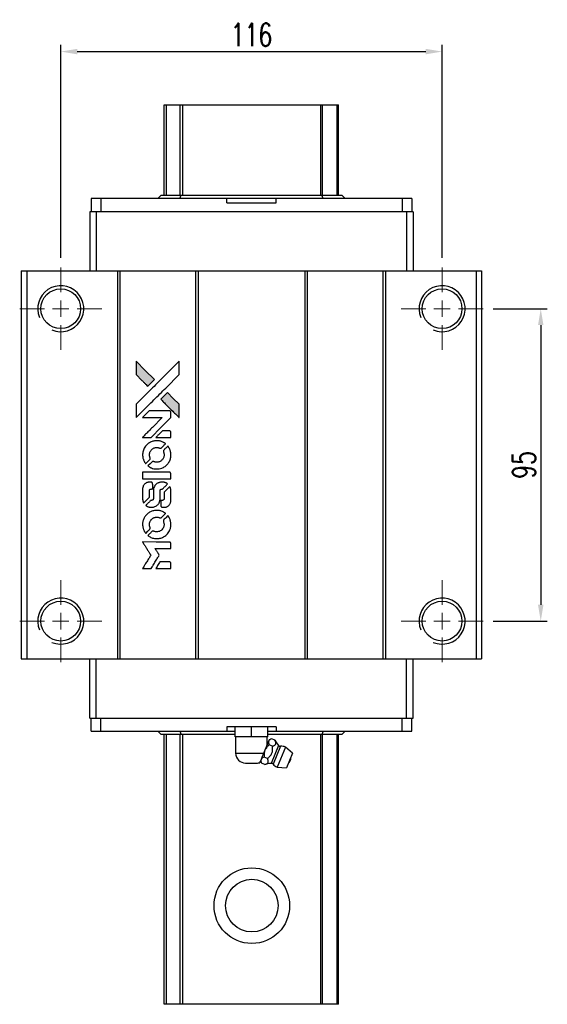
# Model space of a CAD drawing. Header units: millimetres. Extents: x 714 to 1254, y 174 to 638.
# Tile 2 of 3: x 762 to 923, y 339 to 638. Entities that reach past the tile are written whole.
import ezdxf

# ---------------------------------------------------------------- set-up
doc = ezdxf.new("R2010")
doc.units = ezdxf.units.MM
doc.header["$LTSCALE"] = 10
doc.layers.add('DIM', color=4, linetype='Continuous')
doc.styles.add('DIM-7', font='SIMPLEX.shx', dxfattribs={"width": 0.7, "bigfont": 'chineset.shx'})
doc.dimstyles.new('CNS', dxfattribs={"dimtxt": 3.5, "dimasz": 2.5, "dimexe": 1, "dimexo": 1.5, "dimgap": 0.09, "dimtad": 0, "dimdsep": 46, "dimtxsty": 'DIM-7', "dimcen": 0.09, "dimclrd": 1, "dimclre": 1, "dimclrt": 4, "dimadec": 0, "dimazin": 0, "dimtfac": 1, "dimtix": 1, "dimtmove": 2, "dimatfit": 3, "dimfxl": 1, "dimtvp": 0.971429, "dimtolj": 1, "dimarcsym": 0})

# ---------------------------------------------------------------- blocks, each defined once
blk = doc.blocks.new('SW_CENTERMARKSYMBOL_3')
at = {"color": 0, "linetype": 'Continuous', "lineweight": 18}
for p, q in [((0, 5), (0, 12.5)), ((-5, 0), (-12.5, 0)), ((0, 0), (-2.5, 0)), ((0, 0), (0, 2.5)), ((0, 0), (0, -2.5)), ((0, 0), (2.5, 0)), ((5, 0), (12.5, 0)), ((0, -5), (0, -12.5))]:
    blk.add_line(p, q, dxfattribs=at)
blk = doc.blocks.new('SW_CENTERMARKSYMBOL_4')
at = {"color": 0, "linetype": 'Continuous', "lineweight": 18}
for p, q in [((0, 5), (0, 12.5)), ((-5, 0), (-12.5, 0)), ((0, 0), (-2.5, 0)), ((0, 0), (0, 2.5)), ((0, 0), (0, -2.5)), ((0, 0), (2.5, 0)), ((5, 0), (12.5, 0)), ((0, -5), (0, -12.5))]:
    blk.add_line(p, q, dxfattribs=at)
blk = doc.blocks.new('SW_CENTERMARKSYMBOL_5')
at = {"color": 0, "linetype": 'Continuous', "lineweight": 18}
for p, q in [((0, 5), (0, 12.5)), ((-5, 0), (-12.5, 0)), ((0, 0), (-2.5, 0)), ((0, 0), (0, 2.5)), ((0, 0), (0, -2.5)), ((0, 0), (2.5, 0)), ((5, 0), (12.5, 0)), ((0, -5), (0, -12.5))]:
    blk.add_line(p, q, dxfattribs=at)
blk = doc.blocks.new('SW_CENTERMARKSYMBOL_6')
at = {"color": 0, "linetype": 'Continuous', "lineweight": 18}
for p, q in [((0, 5), (0, 12.5)), ((-5, 0), (-12.5, 0)), ((0, 0), (-2.5, 0)), ((0, 0), (0, 2.5)), ((0, 0), (0, -2.5)), ((0, 0), (2.5, 0)), ((5, 0), (12.5, 0)), ((0, -5), (0, -12.5))]:
    blk.add_line(p, q, dxfattribs=at)
blk = doc.blocks.new('*D81')
at = {"layer": 'DEFPOINTS', "color": 0}
for p in [(890.57, 628.76), (774.57, 563.08), (890.57, 563.08)]:
    blk.add_point(p, dxfattribs=at)
at = {"layer": 'DIM', "color": 7, "lineweight": -2}
for p, q in [((774.57, 566.08), (774.57, 630.76)), ((779.57, 628.76), (885.57, 628.76)), ((890.57, 566.08), (890.57, 630.76))]:
    blk.add_line(p, q, dxfattribs=at)
at = {"layer": 'DIM', "color": 7}
for points in [[(779.57, 629.59), (779.57, 627.93), (774.57, 628.76)], [(885.57, 629.59), (885.57, 627.93), (890.57, 628.76)]]:
    blk.add_solid(points, dxfattribs=at)
at = {"layer": 'DIM', "color": 7, "insert": (832.57, 633.86), "char_height": 7, "attachment_point": 5, "style": 'DIM-7'}
blk.add_mtext('\\A1;116', dxfattribs=at)
blk = doc.blocks.new('*D82')
at = {"layer": 'DEFPOINTS', "color": 0}
for p in [(903.07, 550.58), (903.07, 455.58), (920.57, 455.58)]:
    blk.add_point(p, dxfattribs=at)
at = {"layer": 'DIM', "color": 7, "lineweight": -2}
for p, q in [((906.07, 550.58), (922.57, 550.58)), ((920.57, 545.58), (920.57, 460.58)), ((906.07, 455.58), (922.57, 455.58))]:
    blk.add_line(p, q, dxfattribs=at)
at = {"layer": 'DIM', "color": 7}
for points in [[(919.74, 545.58), (921.4, 545.58), (920.57, 550.58)], [(919.74, 460.58), (921.4, 460.58), (920.57, 455.58)]]:
    blk.add_solid(points, dxfattribs=at)
at = {"layer": 'DIM', "color": 7, "insert": (915.47, 503.08), "char_height": 7, "attachment_point": 5, "rotation": 90, "style": 'DIM-7'}
blk.add_mtext('\\A1;95', dxfattribs=at)
blk = doc.blocks.new('LOGO')
at = {"linetype": 'Continuous'}
h = blk.add_hatch(color=22, dxfattribs=at)
h.dxf.hatch_style = 1
h.paths.add_polyline_path([(-607.8, 1821.95), (-607.8, 1819.91), (-607.8, 1817.88), (-606.03, 1816.12, 0.000288), (-605.35, 1815.45, 0.000479), (-604.78, 1814.88, 0.000013), (-604.26, 1814.37, 0.197177), (-604.26, 1814.37, 0.197497), (-604.25, 1814.37, 0.00004), (-603.95, 1814.66, 0.000834), (-603.62, 1814.99, 0.000506), (-603.24, 1815.38), (-602.23, 1816.39), (-605.01, 1819.17)])
h.paths.add_polyline_path([(-598.27, 1812.42), (-599.28, 1811.4, 0.000476), (-599.67, 1811.02, 0.000789), (-599.99, 1810.69, 0.000035), (-600.29, 1810.39, 0.19758), (-600.29, 1810.38, 0.198396), (-600.29, 1810.38, 0.000019), (-599.88, 1809.97, 0.000582), (-599.44, 1809.53, 0.000351), (-598.91, 1809, 0.000108), (-596.67, 1806.77, 0.000692), (-595.54, 1805.64, 0.000077), (-594.75, 1804.87, 0.197527), (-594.72, 1804.85, 0.410181), (-594.71, 1804.87, 0.000493), (-594.71, 1805.28, 0.002424), (-594.7, 1805.86, 0.000529), (-594.7, 1806.85), (-594.7, 1808.85), (-596.48, 1810.63)])
at = {"color": 22}
for points in [[(-606.03, 1816.12, 0.000288), (-605.35, 1815.45, 0.000479), (-604.78, 1814.88, 0.000013), (-604.26, 1814.37, 0.197177), (-604.26, 1814.37, 0.197497), (-604.25, 1814.37, 0.00004), (-603.95, 1814.66, 0.000836), (-603.62, 1814.99, 0.000505), (-603.24, 1815.38), (-602.23, 1816.39), (-605.01, 1819.17), (-607.8, 1821.95), (-607.8, 1819.91), (-607.8, 1817.88)], [(-605.35, 1807.25, -0.000056), (-604.13, 1808.47, -0.000021), (-602.42, 1810.18, -0.000021), (-600.55, 1812.04, -0.000025), (-598.8, 1813.78), (-594.7, 1817.87), (-594.71, 1819.9), (-594.71, 1821.93), (-597.46, 1819.19, 0.000274), (-598.78, 1817.88, 0.000123), (-600.52, 1816.15, 0.000121), (-602.35, 1814.32, 0.000165), (-604.01, 1812.67), (-607.8, 1808.89), (-607.8, 1806.85), (-607.8, 1804.8)], [(-598.91, 1809, 0.000108), (-596.67, 1806.77, 0.000692), (-595.54, 1805.64, 0.000077), (-594.75, 1804.87, 0.197527), (-594.72, 1804.85, 0.410182), (-594.71, 1804.87, 0.000493), (-594.71, 1805.28, 0.002424), (-594.7, 1805.86, 0.000529), (-594.7, 1806.85), (-594.7, 1808.85), (-596.48, 1810.63), (-598.27, 1812.42), (-599.28, 1811.4, 0.000476), (-599.67, 1811.02, 0.000789), (-599.99, 1810.69, 0.000035), (-600.29, 1810.39, 0.19758), (-600.29, 1810.38, 0.198396), (-600.29, 1810.38, 0.000019), (-599.88, 1809.97, 0.000582), (-599.44, 1809.53, 0.000351)], [(-604.56, 1798.79), (-603.25, 1798.79), (-600.24, 1801.8), (-597.22, 1804.82), (-597.23, 1805.67, 0.0008), (-597.23, 1806.21, 0.010795), (-597.24, 1806.4, 0.030495), (-597.25, 1806.51, 0.080372), (-597.28, 1806.59, 0.03816), (-597.32, 1806.66, 0.041799), (-597.38, 1806.72, 0.042486), (-597.44, 1806.77, 0.042078), (-597.51, 1806.81, 0.099276), (-597.62, 1806.83, 0.003302), (-598.04, 1806.84, 0.002586), (-598.77, 1806.84, 0.000204), (-600.72, 1806.84), (-603.84, 1806.83), (-604.85, 1805.83), (-605.85, 1804.82), (-602.84, 1804.81), (-599.84, 1804.8), (-602.81, 1801.85, 0.000253), (-603.95, 1800.71, 0.000412), (-604.92, 1799.75, 0.000041), (-605.79, 1798.88, 0.041338), (-605.82, 1798.84), (-605.86, 1798.79)], [(-599.5, 1798.79), (-597.22, 1798.79), (-597.23, 1799.63), (-597.23, 1800.48), (-597.29, 1800.58, 0.03146), (-597.33, 1800.62, 0.026444), (-597.37, 1800.67, 0.026444), (-597.41, 1800.71, 0.031457), (-597.45, 1800.74), (-597.55, 1800.8), (-598.68, 1800.8), (-599.8, 1800.81), (-600.79, 1799.81, 0.000745), (-601.16, 1799.43, 0.001228), (-601.48, 1799.11, 0.000087), (-601.77, 1798.81, 0.195134), (-601.77, 1798.8, 0.412117), (-601.76, 1798.79, 0.000048), (-601.1, 1798.79, 0.00109), (-600.37, 1798.79, 0.000653)], [(-605.79, 1793.02, 0.023681), (-605.74, 1792.66, 0.022402), (-605.65, 1792.31, 0.021929), (-605.53, 1791.95, 0.020503), (-605.37, 1791.6, 0.013745), (-605.27, 1791.4, 0.009767), (-605.14, 1791.18, 0.009658), (-605.01, 1790.99, 0.027804), (-604.91, 1790.86), (-604.87, 1790.81), (-604.24, 1791.44, 0.002053), (-603.94, 1791.74, 0.006738), (-603.74, 1791.95, 0.007826), (-603.61, 1792.09, 0.063909), (-603.56, 1792.16, 0.061532), (-603.52, 1792.28, 0.068674), (-603.51, 1792.39, 0.052072), (-603.54, 1792.53, 0.019648), (-603.59, 1792.72, -0.018366), (-603.67, 1792.94, -0.0288), (-603.71, 1793.14, -0.029061), (-603.73, 1793.34, -0.019155), (-603.73, 1793.58, -0.053809), (-603.65, 1794.08, -0.058833), (-603.47, 1794.54, -0.058566), (-603.19, 1794.95, -0.052525), (-602.81, 1795.3, -0.044733), (-602.49, 1795.5, -0.040573), (-602.13, 1795.64, -0.041123), (-601.75, 1795.72, -0.04951), (-601.39, 1795.73, -0.017369), (-601.22, 1795.72, -0.024255), (-601.07, 1795.69, -0.023787), (-600.93, 1795.65, -0.015798), (-600.76, 1795.59, 0.010631), (-600.65, 1795.54, 0.033653), (-600.58, 1795.52, 0.037806), (-600.51, 1795.51, 0.016307), (-600.42, 1795.51, 0.068179), (-600.24, 1795.54, 0.095747), (-600.09, 1795.61, 0.033418), (-599.9, 1795.78, 0.002133), (-599.36, 1796.33, 0.001452), (-599.06, 1796.64, 0.012393), (-598.94, 1796.78, 0.020479), (-598.87, 1796.86, 0.344362), (-598.87, 1796.9, 0.074287), (-598.94, 1796.96, 0.005454), (-599.17, 1797.11, 0.008391), (-599.42, 1797.26, 0.017097), (-599.62, 1797.36, 0.027375), (-600.02, 1797.54, 0.02835), (-600.44, 1797.66, 0.027723), (-600.88, 1797.74, 0.023913), (-601.35, 1797.78, 0.027047), (-601.91, 1797.76, 0.031685), (-602.44, 1797.69, 0.032425), (-602.94, 1797.55, 0.031013), (-603.43, 1797.34, 0.037914), (-604.01, 1797, 0.040153), (-604.52, 1796.58, 0.039834), (-604.95, 1796.08, 0.036173), (-605.32, 1795.5, 0.040752), (-605.57, 1794.93, 0.035885), (-605.74, 1794.31, 0.035491), (-605.81, 1793.66, 0.037615)], [(-604.04, 1790.01, 0.018008), (-603.86, 1789.88, 0.009842), (-603.62, 1789.75, 0.009807), (-603.38, 1789.62, 0.015716), (-603.16, 1789.52, 0.048467), (-602.39, 1789.28, 0.045841), (-601.58, 1789.19, 0.046006), (-600.76, 1789.24, 0.049638), (-599.99, 1789.44, 0.064819), (-598.99, 1789.97, 0.06695), (-598.17, 1790.74, 0.066691), (-597.58, 1791.69, 0.063505), (-597.25, 1792.79, 0.03135), (-597.22, 1793.07, 0.010439), (-597.21, 1793.48, 0.010391), (-597.22, 1793.89, 0.032408), (-597.25, 1794.17, 0.015696), (-597.32, 1794.49, 0.018095), (-597.4, 1794.8, 0.018551), (-597.51, 1795.09, 0.018352), (-597.63, 1795.37, 0.015568), (-597.73, 1795.56, 0.009832), (-597.86, 1795.77, 0.009795), (-597.98, 1795.97, 0.023727), (-598.09, 1796.11), (-598.14, 1796.16), (-598.76, 1795.55, 0.001528), (-599.11, 1795.2, 0.010022), (-599.29, 1795.02, 0.019586), (-599.39, 1794.9, 0.061865), (-599.44, 1794.81, 0.055054), (-599.48, 1794.68, 0.061607), (-599.49, 1794.55, 0.048725), (-599.47, 1794.39, 0.020221), (-599.41, 1794.19, -0.017722), (-599.35, 1793.97, -0.02685), (-599.31, 1793.77, -0.02759), (-599.29, 1793.58, -0.020233), (-599.29, 1793.36, -0.04793), (-599.35, 1792.95, -0.048386), (-599.49, 1792.56, -0.047866), (-599.7, 1792.2, -0.044964), (-599.98, 1791.87, -0.04333), (-600.32, 1791.6, -0.050921), (-600.68, 1791.41, -0.051473), (-601.07, 1791.29, -0.0459), (-601.49, 1791.25, -0.019014), (-601.69, 1791.26, -0.024114), (-601.88, 1791.29, -0.025081), (-602.06, 1791.33, -0.023892), (-602.23, 1791.38, 0.008624), (-602.37, 1791.43, 0.026486), (-602.46, 1791.46, 0.035074), (-602.55, 1791.47, 0.02756), (-602.64, 1791.48, 0.087163), (-602.78, 1791.45, 0.073291), (-602.92, 1791.37, 0.028074), (-603.11, 1791.2, 0.002594), (-603.56, 1790.76), (-604.2, 1790.12)], [(-601.53, 1786.17), (-597.23, 1786.18), (-597.23, 1787.02), (-597.23, 1787.86), (-597.29, 1787.96, 0.071429), (-597.34, 1788.04, 0.054799), (-597.43, 1788.12, 0.053585), (-597.53, 1788.17, 0.060698), (-597.64, 1788.2, 0.033975), (-597.81, 1788.21), (-600, 1788.21, 0.000726), (-602.13, 1788.21, 0.001084), (-604, 1788.2), (-605.82, 1788.18), (-605.82, 1787.18), (-605.82, 1786.17)], [(-605.8, 1779.89, 0.018538), (-605.79, 1779.76, 0.010695), (-605.76, 1779.6, 0.01068), (-605.72, 1779.45, 0.017678), (-605.68, 1779.32, 0.013849), (-605.63, 1779.18, 0.011814), (-605.57, 1779.03, 0.004513), (-605.5, 1778.89, 0.290035), (-605.48, 1778.88, 0.196418), (-605.47, 1778.88, 0.000124), (-605.22, 1779.13, 0.001477), (-604.94, 1779.4, 0.000898), (-604.61, 1779.73), (-603.75, 1780.59), (-603.75, 1781.66, -0.001471), (-603.74, 1782.47, -0.028714), (-603.73, 1782.72, -0.097073), (-603.68, 1782.86, -0.084199), (-603.58, 1782.98, -0.042698), (-603.51, 1783.04, -0.053912), (-603.43, 1783.07, -0.051004), (-603.34, 1783.1, -0.032967), (-603.23, 1783.1, 0.00807), (-603.17, 1783.1, 0.003023), (-603.1, 1783.11, 0.002994), (-603.01, 1783.11, 0.003629), (-602.94, 1783.12), (-602.75, 1783.13), (-602.75, 1783.95, 0.001618), (-602.75, 1784.34, 0.005206), (-602.76, 1784.6, 0.00535), (-602.76, 1784.78, 0.060675), (-602.78, 1784.85, 0.048484), (-602.79, 1784.89, 0.02389), (-602.82, 1784.94, 0.022812), (-602.85, 1784.99, 0.02462), (-602.89, 1785.03, 0.061781), (-603, 1785.11, 0.080179), (-603.11, 1785.16, 0.048561), (-603.27, 1785.18, 0.010021), (-603.55, 1785.19, 0.016602), (-603.93, 1785.17, 0.031409), (-604.24, 1785.13, 0.036474), (-604.51, 1785.06, 0.03439), (-604.76, 1784.95, 0.065928), (-605.17, 1784.67, 0.069066), (-605.48, 1784.29, 0.065697), (-605.69, 1783.83, 0.051559), (-605.8, 1783.29, 0.020904), (-605.81, 1783, 0.000451), (-605.81, 1781.58, 0.000419), (-605.81, 1780.16, 0.022759)], [(-604.69, 1778.01, 0.023289), (-604.49, 1777.88, 0.026845), (-604.28, 1777.77, 0.026047), (-604.06, 1777.69, 0.019751), (-603.81, 1777.62, 0.013249), (-603.66, 1777.59, 0.025169), (-603.55, 1777.57, 0.016532), (-603.4, 1777.57, 0.002937), (-603.13, 1777.57, 0.003317), (-602.89, 1777.57, 0.011808), (-602.74, 1777.57, 0.01777), (-602.62, 1777.58, 0.021476), (-602.51, 1777.6, 0.04325), (-602.06, 1777.74, 0.045753), (-601.64, 1777.96, 0.04649), (-601.28, 1778.25, 0.047672), (-600.98, 1778.59, 0.025315), (-600.88, 1778.74, 0.015208), (-600.78, 1778.92, 0.01512), (-600.69, 1779.12, 0.022488), (-600.63, 1779.29, 0.027857), (-600.56, 1779.56, 0.034138), (-600.52, 1779.82, 0.014286), (-600.51, 1780.22, 0.00124), (-600.51, 1781.22, -0.00103), (-600.51, 1781.84, -0.002552), (-600.5, 1782.29, -0.001594), (-600.5, 1782.63, -0.047676), (-600.49, 1782.72, -0.085307), (-600.43, 1782.87, -0.097789), (-600.32, 1782.98, -0.085947), (-600.17, 1783.06, -0.051339), (-599.97, 1783.1, 0.014634), (-599.9, 1783.1, 0.015028), (-599.84, 1783.11, 0.014927), (-599.78, 1783.13, 0.059415), (-599.75, 1783.14, 0.070595), (-599.68, 1783.19, 0.00028), (-598.96, 1783.9, 0.000111), (-598.22, 1784.63, 0.200239), (-598.21, 1784.67, 0.268906), (-598.22, 1784.69, 0.001866), (-598.39, 1784.79, 0.007532), (-598.57, 1784.88, 0.017818), (-598.7, 1784.94, 0.013256), (-598.84, 1785, 0.011636), (-598.99, 1785.05, 0.011528), (-599.15, 1785.1, 0.012303), (-599.31, 1785.14, 0.0423), (-599.55, 1785.17, 0.013657), (-599.92, 1785.18, 0.013857), (-600.28, 1785.17, 0.037428), (-600.54, 1785.13, 0.014927), (-600.72, 1785.09, 0.0122), (-600.9, 1785.03, 0.012518), (-601.07, 1784.97, 0.023062), (-601.2, 1784.91, 0.065961), (-601.68, 1784.58, 0.06055), (-602.08, 1784.13, 0.059676), (-602.37, 1783.59, 0.060497), (-602.51, 1783, 0.025683), (-602.52, 1782.88, 0.001528), (-602.53, 1782.5, 0.002124), (-602.53, 1782.01, 0.001173), (-602.53, 1781.43, -0.000809), (-602.53, 1780.39, -0.017164), (-602.55, 1780.09, -0.063931), (-602.58, 1779.93, -0.108429), (-602.65, 1779.81, -0.052941), (-602.73, 1779.74, -0.063675), (-602.81, 1779.7, -0.050562), (-602.92, 1779.67, -0.020337), (-603.07, 1779.66, 0.009897), (-603.17, 1779.65, 0.016482), (-603.24, 1779.64, 0.019019), (-603.31, 1779.63, 0.06043), (-603.35, 1779.61, 0.076267), (-603.44, 1779.55, 0.00054), (-604.1, 1778.87, 0.000307), (-604.78, 1778.18, 0.142594), (-604.81, 1778.13, 0.232419), (-604.81, 1778.11, 0.022995), (-604.78, 1778.08, 0.024627), (-604.74, 1778.05, 0.015407)], [(-600.25, 1777.9, 0.065483), (-600.2, 1777.8, 0.053271), (-600.12, 1777.71, 0.052018), (-600.03, 1777.63, 0.0556), (-599.92, 1777.58, 0.036839), (-599.85, 1777.56, 0.026922), (-599.77, 1777.55, 0.016905), (-599.67, 1777.55, 0.004317), (-599.49, 1777.55, 0.016369), (-599.12, 1777.56, 0.029936), (-598.82, 1777.6, 0.03418), (-598.55, 1777.67, 0.031327), (-598.29, 1777.78, 0.046935), (-597.97, 1777.97, 0.054053), (-597.71, 1778.21, 0.053701), (-597.51, 1778.5, 0.045364), (-597.36, 1778.85, 0.032479), (-597.28, 1779.16, 0.03386), (-597.24, 1779.47, 0.013578), (-597.23, 1779.96, 0.001155), (-597.23, 1781.21, 0.000413), (-597.24, 1782.29, 0.005008), (-597.24, 1782.7, 0.013199), (-597.25, 1782.94, 0.033956), (-597.28, 1783.1, 0.013909), (-597.32, 1783.28, 0.010864), (-597.38, 1783.46, 0.010938), (-597.44, 1783.63, 0.028702), (-597.49, 1783.75), (-597.53, 1783.84), (-598.41, 1782.98), (-599.29, 1782.11), (-599.29, 1781.1, -0.001504), (-599.29, 1780.67, -0.00328), (-599.29, 1780.34, -0.001901), (-599.3, 1780.08, -0.061333), (-599.31, 1780.01, -0.063621), (-599.35, 1779.93, -0.048633), (-599.41, 1779.84, -0.046769), (-599.48, 1779.77, -0.047961), (-599.58, 1779.71, -0.02678), (-599.65, 1779.67, -0.050957), (-599.72, 1779.66, -0.029398), (-599.81, 1779.65, -0.00401), (-599.99, 1779.64), (-600.29, 1779.63), (-600.29, 1778.82, 0.001061), (-600.29, 1778.33, 0.009147), (-600.28, 1778.12, 0.020721), (-600.27, 1777.99, 0.051619)], [(-605.79, 1771.86, 0.024131), (-605.74, 1771.49, 0.022344), (-605.64, 1771.12, 0.021883), (-605.52, 1770.75, 0.020884), (-605.36, 1770.39, 0.010669), (-605.25, 1770.18, 0.010389), (-605.13, 1769.98, 0.010913), (-605.01, 1769.8, 0.022227), (-604.92, 1769.66), (-604.88, 1769.61), (-604.24, 1770.26, 0.002452), (-603.99, 1770.52, 0.003628), (-603.77, 1770.74, 0.001662), (-603.59, 1770.94, 0.070159), (-603.56, 1770.99, 0.047671), (-603.55, 1771.02, 0.018624), (-603.53, 1771.08, 0.017921), (-603.52, 1771.14, 0.018804), (-603.52, 1771.2, 0.018255), (-603.52, 1771.28, 0.041312), (-603.52, 1771.34, 0.037164), (-603.54, 1771.4, 0.012342), (-603.57, 1771.49, -0.015101), (-603.65, 1771.71, -0.035998), (-603.7, 1771.88, -0.033244), (-603.72, 1772.06, -0.011249), (-603.72, 1772.32, -0.004059), (-603.72, 1772.53, -0.019693), (-603.71, 1772.65, -0.027943), (-603.7, 1772.75, -0.014411), (-603.67, 1772.87, -0.033089), (-603.57, 1773.16, -0.033887), (-603.43, 1773.44, -0.034021), (-603.26, 1773.69, -0.033942), (-603.06, 1773.91, -0.02816), (-602.82, 1774.12, -0.035032), (-602.58, 1774.27, -0.035269), (-602.33, 1774.4, -0.029196), (-602.04, 1774.49, -0.037862), (-601.7, 1774.55, -0.043657), (-601.38, 1774.56, -0.043064), (-601.06, 1774.51, -0.035184), (-600.73, 1774.4, 0.033699), (-600.57, 1774.35, 0.052815), (-600.43, 1774.33, 0.059167), (-600.3, 1774.34, 0.058972), (-600.17, 1774.38, 0.059208), (-600.08, 1774.44, 0.021125), (-599.95, 1774.55, 0.008691), (-599.75, 1774.74, 0.000851), (-599.28, 1775.23, 0.001873), (-599.04, 1775.47, 0.013884), (-598.92, 1775.6, 0.022355), (-598.86, 1775.67, 0.341453), (-598.87, 1775.7, 0.073011), (-598.93, 1775.76, 0.004587), (-599.16, 1775.91, 0.00748), (-599.4, 1776.06, 0.016837), (-599.58, 1776.16, 0.028606), (-600.03, 1776.36, 0.031352), (-600.48, 1776.49, 0.031004), (-600.96, 1776.57, 0.0268), (-601.46, 1776.6, 0.026698), (-601.99, 1776.57, 0.03002), (-602.5, 1776.49, 0.030357), (-602.99, 1776.34, 0.028554), (-603.46, 1776.14, 0.062944), (-604.35, 1775.55, 0.062206), (-605.06, 1774.76, 0.062448), (-605.56, 1773.81, 0.064355), (-605.8, 1772.79, 0.017377), (-605.81, 1772.59, 0.008369), (-605.81, 1772.32, 0.008367), (-605.81, 1772.06, 0.01757)], [(-604.05, 1768.83, 0.064158), (-603.05, 1768.3, 0.06356), (-601.95, 1768.03, 0.064004), (-600.83, 1768.06, 0.066747), (-599.76, 1768.36, 0.04321), (-599.1, 1768.73, 0.044737), (-598.51, 1769.2, 0.044901), (-598.02, 1769.76, 0.044184), (-597.64, 1770.41, 0.026293), (-597.43, 1770.9, 0.033344), (-597.3, 1771.37, 0.033227), (-597.22, 1771.86, 0.025815), (-597.21, 1772.4, 0.023119), (-597.25, 1772.91, 0.031044), (-597.33, 1773.37, 0.031337), (-597.47, 1773.81, 0.024258), (-597.67, 1774.27, 0.015622), (-597.76, 1774.43, 0.008495), (-597.88, 1774.63, 0.008415), (-598, 1774.81, 0.020814), (-598.09, 1774.94), (-598.14, 1775), (-598.76, 1774.38, 0.002843), (-599.23, 1773.92, 0.033917), (-599.39, 1773.73, 0.087906), (-599.46, 1773.58, 0.073302), (-599.49, 1773.42, 0.022047), (-599.48, 1773.33, 0.026465), (-599.47, 1773.26, 0.022233), (-599.45, 1773.17, 0.009985), (-599.42, 1773.06, -0.039011), (-599.32, 1772.66, -0.044398), (-599.29, 1772.27, -0.045096), (-599.33, 1771.89, -0.04265), (-599.43, 1771.51, -0.071154), (-599.73, 1770.97, -0.068827), (-600.17, 1770.53, -0.068713), (-600.71, 1770.23, -0.070507), (-601.3, 1770.08, -0.028605), (-601.56, 1770.07, -0.031418), (-601.81, 1770.1, -0.031044), (-602.05, 1770.15, -0.02668), (-602.3, 1770.23, 0.038913), (-602.45, 1770.28, 0.043732), (-602.6, 1770.3, 0.047754), (-602.73, 1770.29, 0.075756), (-602.84, 1770.26, 0.07294), (-602.9, 1770.22, 0.003456), (-603.07, 1770.06, 0.005023), (-603.29, 1769.85, 0.002422), (-603.56, 1769.59, 0.000819), (-603.8, 1769.34, 0.001349), (-604.01, 1769.14, 0.0001), (-604.19, 1768.95, 0.205335), (-604.19, 1768.94, 0.219821), (-604.19, 1768.94, 0.002494), (-604.15, 1768.9, 0.007089), (-604.1, 1768.87, 0.004494)], [(-604.54, 1758.93), (-603.24, 1758.93), (-603.02, 1759.28, -0.000297), (-602.89, 1759.5, -0.000037), (-602.6, 1759.98, -0.000043), (-602.25, 1760.54, -0.000036), (-601.88, 1761.14, 0.000044), (-601.52, 1761.73, 0.000063), (-601.2, 1762.25, 0.000035), (-600.93, 1762.69, 0.0009), (-600.86, 1762.82), (-600.75, 1762.99), (-600.89, 1763.22, 0.001175), (-600.97, 1763.35, 0.000208), (-601.13, 1763.59, 0.000225), (-601.31, 1763.88, 0.000203), (-601.49, 1764.18, -0.000711), (-601.67, 1764.46, -0.001119), (-601.82, 1764.71, -0.000263), (-601.95, 1764.92, -0.04589), (-601.96, 1764.94, -0.519312), (-601.95, 1764.97, -0.001914), (-601.6, 1764.97, -0.003124), (-601.03, 1764.98, -0.000285), (-599.6, 1764.98), (-597.22, 1764.98), (-597.22, 1765.81, 0.001727), (-597.23, 1766.4, 0.025279), (-597.24, 1766.61, 0.073886), (-597.27, 1766.73, 0.07426), (-597.34, 1766.84, 0.03264), (-597.36, 1766.87, 0.01784), (-597.4, 1766.9, 0.017712), (-597.44, 1766.92, 0.026854), (-597.47, 1766.95), (-597.55, 1766.99), (-601.7, 1766.99), (-605.84, 1767), (-605.81, 1766.95, -0.004595), (-605.79, 1766.92, -0.00016), (-605.71, 1766.8, -0.000298), (-605.62, 1766.65, -0.000208), (-605.52, 1766.48, 0.000986), (-605.21, 1765.99, 0.00025), (-604.71, 1765.18, 0.000268), (-604.17, 1764.33, 0.000436), (-603.72, 1763.61, -0.002932), (-603.57, 1763.37, -0.004718), (-603.45, 1763.16, -0.001113), (-603.34, 1762.98, -0.227179), (-603.34, 1762.96, -0.045982), (-603.35, 1762.94, -0.000145), (-603.5, 1762.7, -0.000825), (-603.67, 1762.43, -0.000517), (-603.87, 1762.11, 0.000056), (-604.55, 1761.01, 0.000289), (-604.92, 1760.41, 0.000481), (-605.2, 1759.96, 0.000418), (-605.49, 1759.48), (-605.83, 1758.93)], [(-599.51, 1758.93), (-597.22, 1758.93), (-597.22, 1759.76, 0.000842), (-597.23, 1760.29, 0.010591), (-597.23, 1760.49, 0.028995), (-597.24, 1760.6, 0.069543), (-597.27, 1760.68, 0.051063), (-597.31, 1760.75, 0.039932), (-597.37, 1760.82, 0.039414), (-597.45, 1760.88, 0.045845), (-597.52, 1760.93, 0.094811), (-597.6, 1760.95, 0.007124), (-597.83, 1760.96, 0.004713), (-598.21, 1760.96, 0.000534), (-599.08, 1760.96), (-600.56, 1760.96), (-600.69, 1760.75, 0.000828), (-601.06, 1760.14, 0.000879), (-601.43, 1759.54, 0.000048), (-601.79, 1758.95, 0.137596), (-601.79, 1758.94, 0.413028), (-601.79, 1758.93, 0.000016), (-601.12, 1758.93, 0.000623), (-600.38, 1758.93, 0.000374)]]:
    blk.add_lwpolyline(points, format="xyb", close=True, dxfattribs=at)

msp = doc.modelspace()

# ---------------------------------------------------------------- linework, layer by layer
at = {"color": 7, "linetype": 'Continuous', "lineweight": 25}
for p, q in [((806.065, 585.082), (806.065, 612.569)), ((806.065, 612.569), (806.708, 612.569)), ((806.708, 612.569), (810.932, 612.569)), ((806.708, 585.082), (806.708, 612.569)), ((810.932, 612.569), (811.68, 612.569)), ((810.932, 585.082), (810.932, 612.569)), ((811.68, 612.569), (853.687, 612.569)), ((811.68, 585.082), (811.68, 612.569)), ((853.687, 612.569), (854.187, 612.569)), ((853.687, 585.082), (853.687, 612.569)), ((854.187, 612.569), (858.617, 612.569)), ((854.187, 585.082), (854.187, 612.569)), ((858.617, 612.569), (859.065, 612.569)), ((858.617, 585.082), (858.617, 612.569)), ((859.065, 585.082), (859.065, 612.569)), ((783.765, 584.082), (783.765, 580.082)), ((786.765, 584.082), (783.765, 584.082)), ((786.765, 584.082), (786.765, 580.082)), ((825.065, 584.082), (786.765, 584.082)), ((804.038, 584.082), (804.131, 584.147)), ((804.065, 584.082), (805.065, 585.082)), ((805.065, 585.082), (811.151, 585.082)), ((810.736, 584.082), (811.151, 585.082)), ((811.151, 585.082), (853.978, 585.082)), ((825.065, 582.732), (825.065, 584.082)), ((840.065, 584.082), (825.065, 584.082)), ((840.065, 582.732), (840.065, 584.082)), ((878.365, 584.082), (840.065, 584.082)), ((854.393, 584.082), (853.978, 585.082)), ((853.978, 585.082), (860.065, 585.082)), ((861.065, 584.082), (860.065, 585.082)), ((861, 584.147), (861.093, 584.082)), ((878.365, 584.082), (878.365, 580.082)), ((881.365, 584.082), (878.365, 584.082)), ((881.365, 584.082), (881.365, 580.082)), ((825.065, 582.732), (840.065, 582.732)), ((783.365, 580.082), (783.365, 562.082)), ((785.365, 580.082), (783.365, 580.082)), ((785.365, 580.082), (785.365, 562.082)), ((879.766, 580.082), (785.365, 580.082)), ((879.766, 580.082), (879.766, 562.082)), ((881.765, 580.082), (879.766, 580.082)), ((881.765, 580.082), (881.765, 562.082)), ((762.565, 562.082), (762.565, 444.082)), ((762.565, 562.082), (764.217, 562.082)), ((764.217, 562.082), (764.217, 444.082)), ((764.217, 562.082), (791.815, 562.082)), ((791.815, 562.082), (791.815, 444.082)), ((791.815, 562.082), (792.565, 562.082)), ((792.565, 562.082), (792.565, 444.082)), ((792.565, 562.082), (815.565, 562.082)), ((815.565, 562.082), (815.565, 444.082)), ((815.565, 562.082), (816.315, 562.082)), ((816.315, 562.082), (816.315, 444.082)), ((816.315, 562.082), (848.815, 562.082)), ((848.815, 562.082), (848.815, 444.082)), ((848.815, 562.082), (849.565, 562.082)), ((849.565, 562.082), (849.565, 444.082)), ((849.565, 562.082), (872.565, 562.082)), ((872.565, 562.082), (872.565, 444.082)), ((872.565, 562.082), (873.315, 562.082)), ((873.315, 562.082), (873.315, 444.082)), ((873.315, 562.082), (900.915, 562.082)), ((900.915, 562.082), (900.915, 444.082)), ((900.915, 562.082), (902.565, 562.082)), ((902.565, 562.082), (902.565, 444.082)), ((762.565, 444.082), (764.217, 444.082)), ((764.217, 444.082), (791.815, 444.082)), ((783.365, 426.082), (783.365, 444.082)), ((785.365, 426.082), (785.365, 444.082)), ((791.815, 444.082), (792.565, 444.082)), ((792.565, 444.082), (815.565, 444.082)), ((815.565, 444.082), (816.315, 444.082)), ((816.315, 444.082), (848.815, 444.082)), ((848.815, 444.082), (849.565, 444.082)), ((849.565, 444.082), (872.565, 444.082)), ((872.565, 444.082), (873.315, 444.082)), ((873.315, 444.082), (900.915, 444.082)), ((879.766, 426.082), (879.766, 444.082)), ((881.765, 426.082), (881.765, 444.082)), ((900.915, 444.082), (902.565, 444.082)), ((783.365, 426.082), (785.365, 426.082)), ((783.765, 422.082), (783.765, 426.082)), ((785.365, 426.082), (879.766, 426.082)), ((786.765, 422.082), (786.765, 426.082)), ((878.365, 422.082), (878.365, 426.082)), ((879.766, 426.082), (881.765, 426.082)), ((881.365, 422.082), (881.365, 426.082)), ((840.065, 423.432), (825.065, 423.432)), ((825.065, 423.432), (825.065, 422.082)), ((827.565, 420.432), (827.565, 423.432)), ((832.565, 420.432), (832.565, 423.432)), ((837.565, 420.432), (837.565, 423.432)), ((840.065, 423.432), (840.065, 422.082)), ((783.765, 422.082), (786.765, 422.082)), ((786.765, 422.082), (825.065, 422.082)), ((804.131, 422.016), (804.038, 422.082)), ((804.065, 422.082), (805.065, 421.082)), ((811.152, 421.082), (805.065, 421.082)), ((806.065, 339.082), (806.065, 421.082)), ((806.708, 339.082), (806.708, 421.082)), ((810.738, 422.082), (811.152, 421.082)), ((810.932, 339.082), (810.932, 421.082)), ((827.565, 421.082), (811.152, 421.082)), ((811.68, 339.082), (811.68, 421.082)), ((825.065, 422.082), (827.565, 422.082)), ((832.565, 420.432), (827.565, 420.432)), ((827.765, 420.432), (827.765, 415.432)), ((837.565, 420.432), (832.565, 420.432)), ((837.951, 419.518), (836.129, 415.12)), ((837.365, 418.105), (837.365, 420.432)), ((837.565, 422.082), (840.065, 422.082)), ((853.98, 421.082), (837.565, 421.082)), ((838.724, 419.838), (837.951, 419.518)), ((839.723, 419.424), (838.724, 419.838)), ((840.065, 422.082), (878.365, 422.082)), ((853.687, 339.082), (853.687, 421.082)), ((854.394, 422.082), (853.98, 421.082)), ((860.065, 421.082), (853.98, 421.082)), ((854.187, 339.082), (854.187, 421.082)), ((858.617, 339.082), (858.617, 421.082)), ((859.065, 339.082), (859.065, 421.082)), ((861.065, 422.082), (860.065, 421.082)), ((861.093, 422.082), (861, 422.016)), ((878.365, 422.082), (881.365, 422.082)), ((838.95, 417.557), (837.95, 417.971)), ((840.784, 417.815), (838.518, 412.344)), ((841.421, 417.558), (839.15, 412.075)), ((842.882, 417.313), (840.357, 411.215)), ((845.032, 415.448), (842.882, 417.313)), ((827.765, 415.432), (836.258, 415.432)), ((835.31, 413.143), (835.63, 412.37)), ((837.403, 413.823), (836.404, 414.237)), ((845.032, 415.448), (843.195, 411.013)), ((830.765, 412.432), (834.365, 412.432)), ((836.63, 411.956), (835.63, 412.37)), ((840.357, 411.215), (843.195, 411.013)), ((806.708, 339.082), (806.065, 339.082)), ((810.932, 339.082), (806.708, 339.082)), ((811.68, 339.082), (810.932, 339.082)), ((853.687, 339.082), (811.68, 339.082)), ((854.187, 339.082), (853.687, 339.082)), ((858.617, 339.082), (854.187, 339.082)), ((859.065, 339.082), (858.617, 339.082))]:
    msp.add_line(p, q, dxfattribs=at)
for centre, radius in [((774.565, 550.582), 6.05), ((890.565, 550.582), 6.05), ((774.565, 455.582), 6.05), ((890.565, 455.582), 6.05), ((832.683, 369.082), 11.5), ((832.683, 369.082), 8)]:
    msp.add_circle(centre, radius, dxfattribs=at)
for centre in [(774.565, 550.582), (890.565, 550.582), (774.565, 455.582), (890.565, 455.582)]:
    msp.add_arc(centre, 7, 247.5, 202.5)
for centre, radius, start, end in [((845.198, 421.879), 6, 204.03595, 222.63712), ((841.373, 418.356), 0.8, 222.63712, 273.45127), ((841.619, 414.264), 3.3, 67.5, 93.45127), ((830.765, 415.432), 3, 180, 270), ((842.713, 413.811), 1.817, 304.10151, 10.89849), ((834.365, 415.432), 3, 270, 283.68025), ((838.765, 406.349), 6, 92.36288, 110.89327), ((838.551, 411.544), 0.8, 41.54873, 92.36288), ((841.619, 414.264), 3.3, 221.54873, 247.5)]:
    msp.add_arc(centre, radius, start, end, dxfattribs=at)
for points, knots in [([(838.724, 419.838), (838.517, 419.752), (838.331, 419.655), (838.103, 419.478), (838.035, 419.414), (837.92, 419.274), (837.872, 419.196), (837.77, 418.952), (837.753, 418.772), (837.801, 418.382), (837.864, 418.178), (837.95, 417.971)], [0, 0, 0, 0, 0.25, 0.25, 0.375, 0.375, 0.5, 0.5, 0.75, 0.75, 1, 1, 1, 1]), ([(838.95, 417.557), (839.166, 417.639), (839.376, 417.725), (839.645, 417.885), (839.727, 417.945), (839.861, 418.079), (839.914, 418.153), (839.983, 418.318), (839.999, 418.409), (839.998, 418.598), (839.983, 418.697), (839.906, 419.003), (839.818, 419.213), (839.723, 419.424)], [0, 0, 0, 0, 0.25, 0.25, 0.375, 0.375, 0.5, 0.5, 0.625, 0.625, 0.75, 0.75, 1, 1, 1, 1]), ([(837.95, 417.971), (837.685, 417.74), (837.435, 417.493), (836.995, 416.938), (836.812, 416.638), (836.61, 416.15), (836.554, 415.98), (836.469, 415.639), (836.438, 415.466), (836.378, 414.942), (836.379, 414.586), (836.404, 414.237)], [0, 0, 0, 0, 0.25, 0.25, 0.5, 0.5, 0.625, 0.625, 0.75, 0.75, 1, 1, 1, 1]), ([(837.403, 413.823), (837.68, 414.052), (837.951, 414.285), (838.317, 414.679), (838.432, 414.818), (838.633, 415.114), (838.719, 415.269), (838.857, 415.601), (838.907, 415.775), (838.974, 416.125), (838.991, 416.304), (839.011, 416.843), (838.984, 417.2), (838.95, 417.557)], [0, 0, 0, 0, 0.25, 0.25, 0.375, 0.375, 0.5, 0.5, 0.625, 0.625, 0.75, 0.75, 1, 1, 1, 1]), ([(836.258, 415.432), (836.172, 415.223), (835.999, 414.805), (835.721, 414.135), (835.475, 413.54), (835.279, 413.067), (835.118, 412.679), (835.046, 412.504), (835.061, 412.541), (835.067, 412.555)], [0, 0, 0, 0, 0.1322509, 0.2649098, 0.3927052, 0.5165745, 0.6475103, 0.8744064, 1, 1, 1, 1]), ([(836.404, 414.237), (836.197, 414.152), (836.012, 414.054), (835.783, 413.877), (835.715, 413.813), (835.6, 413.673), (835.552, 413.596), (835.45, 413.352), (835.433, 413.171), (835.481, 412.781), (835.544, 412.578), (835.63, 412.37)], [0, 0, 0, 0, 0.25, 0.25, 0.375, 0.375, 0.5, 0.5, 0.75, 0.75, 1, 1, 1, 1]), ([(836.63, 411.956), (836.846, 412.038), (837.056, 412.124), (837.325, 412.285), (837.407, 412.344), (837.541, 412.478), (837.594, 412.552), (837.663, 412.717), (837.679, 412.808), (837.678, 412.997), (837.663, 413.097), (837.586, 413.402), (837.498, 413.612), (837.403, 413.823)], [0, 0, 0, 0, 0.25, 0.25, 0.375, 0.375, 0.5, 0.5, 0.625, 0.625, 0.75, 0.75, 1, 1, 1, 1])]:
    msp.add_open_spline(points, degree=3, knots=knots, dxfattribs=at)

# ---------------------------------------------------------------- block references
at = {"color": 7, "linetype": 'Continuous', "lineweight": 0}
for name, p in [('SW_CENTERMARKSYMBOL_3', (774.565, 550.582)), ('SW_CENTERMARKSYMBOL_5', (890.565, 550.582)), ('SW_CENTERMARKSYMBOL_4', (774.565, 455.582)), ('SW_CENTERMARKSYMBOL_6', (890.565, 455.582))]:
    msp.add_blockref(name, p, dxfattribs=at)
at = {"layer": 'DIM'}
msp.add_blockref('LOGO', (1405.276, -1287.346), dxfattribs=at)

# ---------------------------------------------------------------- dimensions: what is measured, and where the dimension line sits
at = {"layer": 'DIM', "color": 0}
dim = msp.add_linear_dim(base=(890.565, 628.76), p1=(774.565, 563.082), p2=(890.565, 563.082), dimstyle='CNS', override={"dimscale": 2, "dimgap": 0.8, "dimtad": 1, "dimclrd": 7, "dimclre": 7, "dimclrt": 7, "dimadec": 2, "dimazin": 2, "dimtmove": 1}, dxfattribs=at)
dim.commit()
dim.dimension.update_dxf_attribs({"geometry": '*D81', "text_midpoint": (832.565, 633.86)})
dim = msp.add_linear_dim(base=(920.569, 455.582), p1=(903.065, 550.582), p2=(903.065, 455.582), angle=90, dimstyle='CNS', override={"dimscale": 2, "dimgap": 0.8, "dimtad": 1, "dimclrd": 7, "dimclre": 7, "dimclrt": 7, "dimadec": 2, "dimazin": 2, "dimtmove": 1}, dxfattribs=at)
dim.commit()
dim.dimension.update_dxf_attribs({"geometry": '*D82', "text_midpoint": (915.469, 503.082)})

doc.saveas('drawing.dxf')
